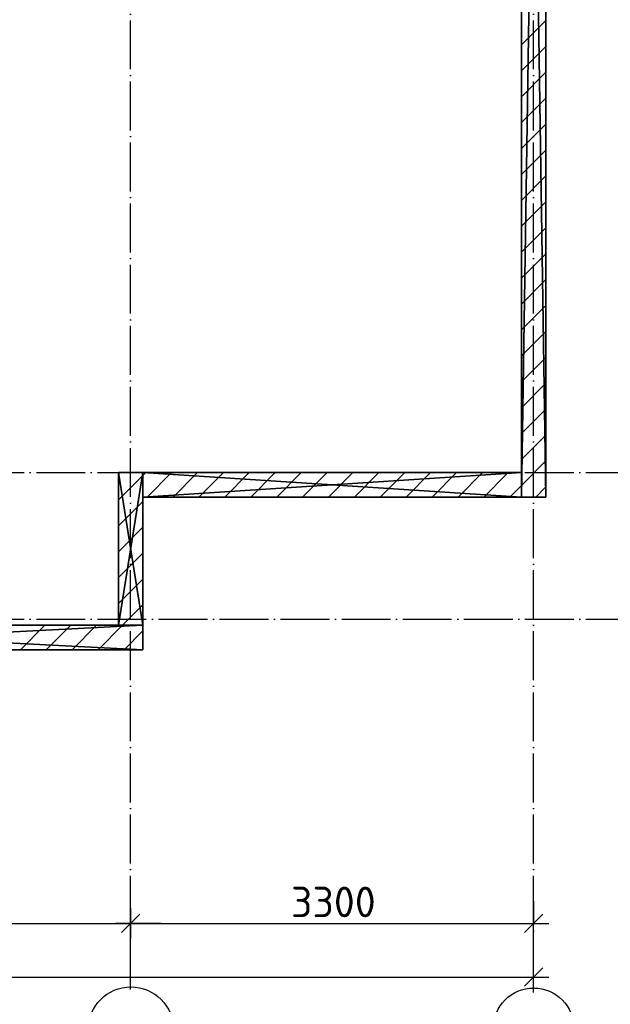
# Model space of a CAD drawing. Header units: millimetres. Extents: x 40580 to 559114, y -343730 to 81020.
# Tile 197 of 256: x 274876 to 279713, y -83646 to -75586. Entities that reach past the tile are written whole.
import ezdxf

# ---------------------------------------------------------------- set-up
doc = ezdxf.new("R2010")
doc.units = ezdxf.units.MM
doc.linetypes.add('______11', pattern=[500, 400, -50, 0, -50])
doc.linetypes.add('______5', pattern=[1100, 800, -100, 100, -100])
for name, color, linetype in [('____________', 7, 'Continuous'), ('___________________', 253, '______5'), ('______________________', 7, 'Continuous')]:
    doc.layers.add(name, color=color, linetype=linetype)
doc.styles.add('ISOCPEUR', font='isocpeur.ttf')

# ---------------------------------------------------------------- blocks, each defined once
blk = doc.blocks.new('ALL_ML_STRICH')
at = {"color": 0, "linetype": 'ByBlock', "lineweight": -2}
for p, q in [((0, -0.5), (0, 0.5)), ((-1, 0), (0.5, 0)), ((-0.3, -0.3), (0.3, 0.3))]:
    blk.add_line(p, q, dxfattribs=at)

msp = doc.modelspace()

# ---------------------------------------------------------------- linework, layer by layer
at = {"layer": '____________', "color": 253, "linetype": '______5'}
for p, q in [((278984.7, -75792.1), (279184.7, -75592.1)), ((278984.7, -76216.4), (279184.7, -76016.4)), ((278984.7, -76640.6), (279184.7, -76440.6)), ((278984.7, -77064.9), (279184.7, -76864.9)), ((278984.7, -77489.2), (279184.7, -77289.2)), ((278984.7, -77913.4), (279184.7, -77713.4)), ((278984.7, -78337.7), (279184.7, -78137.7)), ((278984.7, -78761.9), (279184.7, -78561.9)), ((278984.7, -79186.2), (279184.7, -78986.2)), ((275884.7, -79316.4), (275907.9, -79293.1)), ((276132.1, -79493.1), (276332.1, -79293.1)), ((276556.4, -79493.1), (276756.4, -79293.1)), ((276980.7, -79493.1), (277180.7, -79293.1)), ((277404.9, -79493.1), (277604.9, -79293.1)), ((277829.2, -79493.1), (278029.2, -79293.1)), ((278253.4, -79493.1), (278453.4, -79293.1)), ((278677.7, -79493.1), (278877.7, -79293.1)), ((275684.7, -79516.4), (275884.7, -79316.4)), ((279102, -79493.1), (279184.7, -79410.5)), ((275684.7, -79940.6), (275884.7, -79740.6)), ((275684.7, -80364.9), (275884.7, -80164.9)), ((274882.1, -80743.1), (275082.1, -80543.1)), ((275306.4, -80743.1), (275506.4, -80543.1)), ((275730.7, -80743.1), (275884.7, -80589.2))]:
    msp.add_line(p, q, dxfattribs=at)
at = {"layer": '____________', "color": 253, "linetype": '______11'}
for p, q in [((278984.7, -76004.2), (279184.7, -75804.2)), ((278984.7, -76428.5), (279184.7, -76228.5)), ((278984.7, -76852.8), (279184.7, -76652.8)), ((278984.7, -77277), (279184.7, -77077)), ((278984.7, -77701.3), (279184.7, -77501.3)), ((278984.7, -78125.6), (279184.7, -77925.6)), ((278984.7, -78549.8), (279184.7, -78349.8)), ((278984.7, -78974.1), (279184.7, -78774.1)), ((278984.7, -79398.3), (279184.7, -79198.3)), ((275684.7, -79304.2), (275695.7, -79293.1)), ((275920, -79493.1), (276120, -79293.1)), ((276344.3, -79493.1), (276544.3, -79293.1)), ((276768.5, -79493.1), (276968.5, -79293.1)), ((277192.8, -79493.1), (277392.8, -79293.1)), ((277617.1, -79493.1), (277817.1, -79293.1)), ((278041.3, -79493.1), (278241.3, -79293.1)), ((278465.6, -79493.1), (278665.6, -79293.1)), ((278889.8, -79493.1), (278984.7, -79398.3)), ((275684.7, -79728.5), (275884.7, -79528.5)), ((275684.7, -80152.8), (275884.7, -79952.8)), ((275718.5, -80543.1), (275884.7, -80377)), ((275094.3, -80743.1), (275294.3, -80543.1)), ((275518.5, -80743.1), (275718.5, -80543.1))]:
    msp.add_line(p, q, dxfattribs=at)
at = {"layer": '___________________', "color": 253, "linetype": '______11'}
for p, q in [((275784.7, -83493.1), (275784.7, -63293.1)), ((275784.7, -83493.1), (275784.7, -63293.1)), ((279084.7, -83493.1), (279084.7, -63293.1)), ((279084.7, -83493.1), (279084.7, -63293.1)), ((235004.7, -79293.1), (282084.7, -79293.1)), ((235004.7, -79293.1), (282084.7, -79293.1)), ((235004.7, -80493.1), (282084.7, -80493.1)), ((235004.7, -80493.1), (282084.7, -80493.1)), ((275784.7, -83493.1), (275784.7, -83493.1)), ((275784.7, -83493.1), (275784.7, -83493.1)), ((279084.7, -83493.1), (279084.7, -83493.1)), ((279084.7, -83493.1), (279084.7, -83493.1))]:
    msp.add_line(p, q, dxfattribs=at)
at = {"layer": '___________________', "color": 7, "linetype": 'Continuous'}
for centre, radius in [((275786.4, -83852.3), 349.3), ((279085.1, -83842.8), 330.4)]:
    msp.add_circle(centre, radius, dxfattribs=at)
at = {"layer": '______________________'}
for p, q in [((279084.7, -82800.4), (279084.7, -82982.8)), ((272484.7, -82982.8), (275784.7, -82982.8)), ((275784.7, -83523.1), (275784.7, -82982.8)), ((275784.7, -82982.8), (279084.7, -82982.8)), ((275784.7, -83523.1), (275784.7, -82982.8)), ((237004.7, -83422.9), (279084.7, -83422.9)), ((279084.7, -83523.1), (279084.7, -83422.9))]:
    msp.add_line(p, q, dxfattribs=at)

# ---------------------------------------------------------------- block references
at = {"layer": '______________________', "xscale": 250, "yscale": 250, "zscale": 250}
for p in [(275784.7, -82982.8), (279084.7, -82982.8), (279084.7, -83422.9)]:
    msp.add_blockref('ALL_ML_STRICH', p, dxfattribs=at)
at = {"layer": '______________________', "xscale": 250, "yscale": 250, "zscale": 250, "rotation": 180}
msp.add_blockref('ALL_ML_STRICH', (275784.7, -82982.8), dxfattribs=at)

# ---------------------------------------------------------------- texts
at = {"layer": '______________________', "style": 'ISOCPEUR'}
msp.add_text('3300', height=250, dxfattribs=at).set_placement((277097.2, -82932.8))

# ---------------------------------------------------------------- meshes
at = {"layer": '____________', "color": 7, "linetype": 'Continuous'}
mesh = msp.add_polyface(dxfattribs=at)
corners = [(278984.7, -66393.1, -3800), (278984.7, -79493.1, -3800), (278984.7, -79493.1, -350), (278984.7, -66393.1, -350)]
mesh.append_faces([[corners[k] for k in face] for face in [(1, 2, 0)]], dxfattribs={"vtx1": -1, "color": 7})
mesh.append_faces([[corners[k] for k in face] for face in [(2, 3, 0)]], dxfattribs={"vtx2": -1, "color": 7})
mesh = msp.add_polyface(dxfattribs=at)
corners = [(278984.7, -79493.1, -350), (279184.7, -79493.1, -350), (279184.7, -66393.1, -350), (278984.7, -66393.1, -350)]
mesh.append_faces([[corners[k] for k in face] for face in [(1, 2, 0)]], dxfattribs={"vtx1": -1, "color": 7})
mesh.append_faces([[corners[k] for k in face] for face in [(2, 3, 0)]], dxfattribs={"vtx2": -1, "color": 7})
mesh = msp.add_polyface(dxfattribs=at)
corners = [(279184.7, -79493.1, -3800), (278984.7, -79493.1, -3800), (278984.7, -66393.1, -3800), (279184.7, -66393.1, -3800)]
mesh.append_faces([[corners[k] for k in face] for face in [(1, 2, 0)]], dxfattribs={"vtx1": -1, "color": 7})
mesh.append_faces([[corners[k] for k in face] for face in [(2, 3, 0)]], dxfattribs={"vtx2": -1, "color": 7})
mesh = msp.add_polyface(dxfattribs=at)
corners = [(279184.7, -79493.1, -3800), (279184.7, -66393.1, -3800), (279184.7, -66393.1, -350), (279184.7, -79493.1, -350)]
mesh.append_faces([[corners[k] for k in face] for face in [(1, 2, 0)]], dxfattribs={"vtx1": -1, "color": 7})
mesh.append_faces([[corners[k] for k in face] for face in [(2, 3, 0)]], dxfattribs={"vtx2": -1, "color": 7})
mesh = msp.add_polyface(dxfattribs=at)
corners = [(275684.7, -79293.1, -3800), (275684.7, -80543.1, -3800), (275684.7, -80543.1, -350), (275684.7, -79293.1, -350)]
mesh.append_faces([[corners[k] for k in face] for face in [(1, 2, 0)]], dxfattribs={"vtx1": -1, "color": 7})
mesh.append_faces([[corners[k] for k in face] for face in [(2, 3, 0)]], dxfattribs={"vtx2": -1, "color": 7})
mesh = msp.add_polyface(dxfattribs=at)
corners = [(275884.7, -79293.1, -3800), (275684.7, -79293.1, -3800), (275684.7, -79293.1, -350), (275884.7, -79293.1, -350)]
mesh.append_faces([[corners[k] for k in face] for face in [(1, 2, 0)]], dxfattribs={"vtx1": -1, "color": 7})
mesh.append_faces([[corners[k] for k in face] for face in [(2, 3, 0)]], dxfattribs={"vtx2": -1, "color": 7})
mesh = msp.add_polyface(dxfattribs=at)
corners = [(275684.7, -80543.1, -350), (275884.7, -80543.1, -350), (275884.7, -79293.1, -350), (275684.7, -79293.1, -350)]
mesh.append_faces([[corners[k] for k in face] for face in [(1, 2, 0)]], dxfattribs={"vtx1": -1, "color": 7})
mesh.append_faces([[corners[k] for k in face] for face in [(2, 3, 0)]], dxfattribs={"vtx2": -1, "color": 7})
mesh = msp.add_polyface(dxfattribs=at)
corners = [(275884.7, -80543.1, -3800), (275684.7, -80543.1, -3800), (275684.7, -79293.1, -3800), (275884.7, -79293.1, -3800)]
mesh.append_faces([[corners[k] for k in face] for face in [(1, 2, 0)]], dxfattribs={"vtx1": -1, "color": 7})
mesh.append_faces([[corners[k] for k in face] for face in [(2, 3, 0)]], dxfattribs={"vtx2": -1, "color": 7})
mesh = msp.add_polyface(dxfattribs=at)
corners = [(278984.7, -79293.1, -3800), (275884.7, -79293.1, -3800), (275884.7, -79293.1, -350), (278984.7, -79293.1, -350)]
mesh.append_faces([[corners[k] for k in face] for face in [(1, 2, 0)]], dxfattribs={"vtx1": -1, "color": 7})
mesh.append_faces([[corners[k] for k in face] for face in [(2, 3, 0)]], dxfattribs={"vtx2": -1, "color": 7})
mesh = msp.add_polyface(dxfattribs=at)
corners = [(275884.7, -79293.1, -3800), (275884.7, -79493.1, -3800), (275884.7, -79493.1, -350), (275884.7, -79293.1, -350)]
mesh.append_faces([[corners[k] for k in face] for face in [(1, 2, 0)]], dxfattribs={"vtx1": -1, "color": 7})
mesh.append_faces([[corners[k] for k in face] for face in [(2, 3, 0)]], dxfattribs={"vtx2": -1, "color": 7})
mesh = msp.add_polyface(dxfattribs=at)
corners = [(275884.7, -79293.1, -350), (275884.7, -79493.1, -350), (278984.7, -79493.1, -350), (278984.7, -79293.1, -350)]
mesh.append_faces([[corners[k] for k in face] for face in [(1, 2, 0)]], dxfattribs={"vtx1": -1, "color": 7})
mesh.append_faces([[corners[k] for k in face] for face in [(2, 3, 0)]], dxfattribs={"vtx2": -1, "color": 7})
mesh = msp.add_polyface(dxfattribs=at)
corners = [(275884.7, -79493.1, -3800), (275884.7, -79293.1, -3800), (278984.7, -79293.1, -3800), (278984.7, -79493.1, -3800)]
mesh.append_faces([[corners[k] for k in face] for face in [(1, 2, 0)]], dxfattribs={"vtx1": -1, "color": 7})
mesh.append_faces([[corners[k] for k in face] for face in [(2, 3, 0)]], dxfattribs={"vtx2": -1, "color": 7})
mesh = msp.add_polyface(dxfattribs=at)
corners = [(275884.7, -80543.1, -3800), (275884.7, -79293.1, -3800), (275884.7, -79293.1, -350), (275884.7, -80543.1, -350)]
mesh.append_faces([[corners[k] for k in face] for face in [(1, 2, 0)]], dxfattribs={"vtx1": -1, "color": 7})
mesh.append_faces([[corners[k] for k in face] for face in [(2, 3, 0)]], dxfattribs={"vtx2": -1, "color": 7})
mesh = msp.add_polyface(dxfattribs=at)
corners = [(278984.7, -79493.1, -3800), (278984.7, -79293.1, -3800), (278984.7, -79293.1, -350), (278984.7, -79493.1, -350)]
mesh.append_faces([[corners[k] for k in face] for face in [(1, 2, 0)]], dxfattribs={"vtx1": -1, "color": 7})
mesh.append_faces([[corners[k] for k in face] for face in [(2, 3, 0)]], dxfattribs={"vtx2": -1, "color": 7})
mesh = msp.add_polyface(dxfattribs=at)
corners = [(275884.7, -79493.1, -3800), (278984.7, -79493.1, -3800), (278984.7, -79493.1, -350), (275884.7, -79493.1, -350)]
mesh.append_faces([[corners[k] for k in face] for face in [(1, 2, 0)]], dxfattribs={"vtx1": -1, "color": 7})
mesh.append_faces([[corners[k] for k in face] for face in [(2, 3, 0)]], dxfattribs={"vtx2": -1, "color": 7})
mesh = msp.add_polyface(dxfattribs=at)
corners = [(278984.7, -79493.1, -3800), (279184.7, -79493.1, -3800), (279184.7, -79493.1, -350), (278984.7, -79493.1, -350)]
mesh.append_faces([[corners[k] for k in face] for face in [(1, 2, 0)]], dxfattribs={"vtx1": -1, "color": 7})
mesh.append_faces([[corners[k] for k in face] for face in [(2, 3, 0)]], dxfattribs={"vtx2": -1, "color": 7})
mesh = msp.add_polyface(dxfattribs=at)
corners = [(271964.7, -80743.1, -3800), (271964.7, -80543.1, -3800), (275884.7, -80543.1, -3800), (275884.7, -80743.1, -3800)]
mesh.append_faces([[corners[k] for k in face] for face in [(1, 2, 0)]], dxfattribs={"vtx1": -1, "color": 7})
mesh.append_faces([[corners[k] for k in face] for face in [(2, 3, 0)]], dxfattribs={"vtx2": -1, "color": 7})
mesh = msp.add_polyface(dxfattribs=at)
corners = [(271964.7, -80543.1, -350), (271964.7, -80743.1, -350), (275884.7, -80743.1, -350), (275884.7, -80543.1, -350)]
mesh.append_faces([[corners[k] for k in face] for face in [(1, 2, 0)]], dxfattribs={"vtx1": -1, "color": 7})
mesh.append_faces([[corners[k] for k in face] for face in [(2, 3, 0)]], dxfattribs={"vtx2": -1, "color": 7})
mesh = msp.add_polyface(dxfattribs=at)
corners = [(275884.7, -80543.1, -3800), (271964.7, -80543.1, -3800), (271964.7, -80543.1, -350), (275884.7, -80543.1, -350), (274374.7, -80543.1, -600), (273274.7, -80543.1, -600), (273274.7, -80543.1, -1900), (274374.7, -80543.1, -1900)]
mesh.append_faces([[corners[k] for k in face] for face in [(3, 4, 5), (7, 0, 1), (7, 3, 0)]], dxfattribs={"vtx0": -1, "vtx2": -1, "color": 7})
mesh.append_faces([[corners[k] for k in face] for face in [(2, 3, 5), (5, 6, 2), (1, 2, 6), (6, 7, 1), (7, 4, 3)]], dxfattribs={"vtx1": -1, "vtx2": -1, "color": 7})
mesh = msp.add_polyface(dxfattribs=at)
corners = [(275684.7, -80543.1, -3800), (275884.7, -80543.1, -3800), (275884.7, -80543.1, -350), (275684.7, -80543.1, -350)]
mesh.append_faces([[corners[k] for k in face] for face in [(1, 2, 0)]], dxfattribs={"vtx1": -1, "color": 7})
mesh.append_faces([[corners[k] for k in face] for face in [(2, 3, 0)]], dxfattribs={"vtx2": -1, "color": 7})
mesh = msp.add_polyface(dxfattribs=at)
corners = [(275884.7, -80743.1, -3800), (275884.7, -80543.1, -3800), (275884.7, -80543.1, -350), (275884.7, -80743.1, -350)]
mesh.append_faces([[corners[k] for k in face] for face in [(1, 2, 0)]], dxfattribs={"vtx1": -1, "color": 7})
mesh.append_faces([[corners[k] for k in face] for face in [(2, 3, 0)]], dxfattribs={"vtx2": -1, "color": 7})
mesh = msp.add_polyface(dxfattribs=at)
corners = [(271964.7, -80743.1, -3800), (275884.7, -80743.1, -3800), (275884.7, -80743.1, -350), (271964.7, -80743.1, -350), (273274.7, -80743.1, -600), (274374.7, -80743.1, -600), (274374.7, -80743.1, -1900), (273274.7, -80743.1, -1900)]
mesh.append_faces([[corners[k] for k in face] for face in [(3, 4, 5), (7, 0, 1), (7, 3, 0)]], dxfattribs={"vtx0": -1, "vtx2": -1, "color": 7})
mesh.append_faces([[corners[k] for k in face] for face in [(2, 3, 5), (5, 6, 2), (1, 2, 6), (6, 7, 1), (7, 4, 3)]], dxfattribs={"vtx1": -1, "vtx2": -1, "color": 7})

doc.saveas('drawing.dxf')
